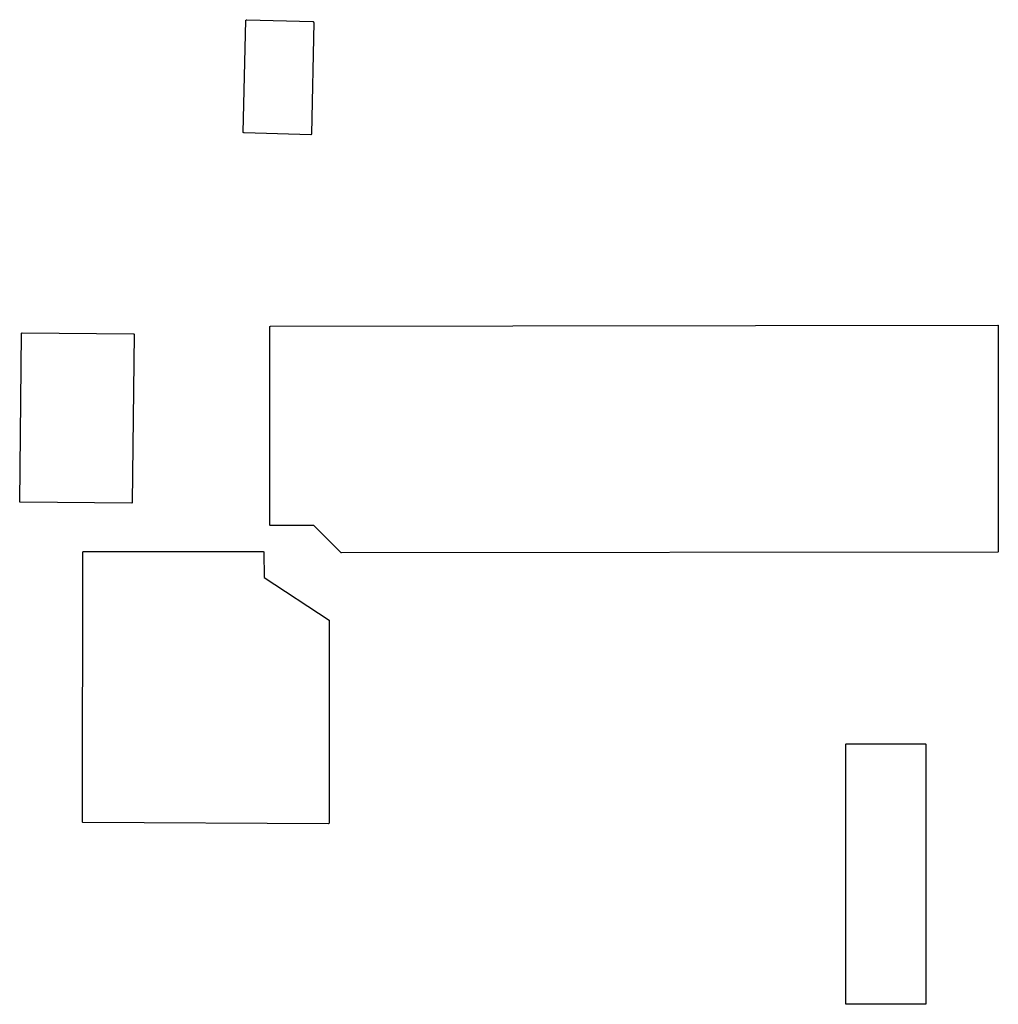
# Model space of a CAD drawing. Extents: x 135.1 to 187.1, y -116.7 to -64.4.
import ezdxf

# ---------------------------------------------------------------- set-up
doc = ezdxf.new("R2010")
doc.units = 0
doc.layers.add('BLACK', color=7, linetype='CONTINUOUS')

msp = doc.modelspace()

# ---------------------------------------------------------------- linework, layer by layer
at = {"layer": 'BLACK', "linetype": 'CONTINUOUS'}
for p, q in [((147.000014, -70.368818), (147.140014, -64.448818)), ((147.140014, -64.448818), (147.144271, -64.429779)), ((147.144271, -64.429779), (147.144366, -64.429688)), ((147.144366, -64.429688), (147.14437, -64.429558)), ((147.14437, -64.429558), (147.158171, -64.41652)), ((147.158171, -64.41652), (147.171963, -64.403367)), ((147.171963, -64.403367), (147.172093, -64.40337)), ((147.172093, -64.40337), (147.172189, -64.40328)), ((147.172189, -64.40328), (147.191424, -64.40002)), ((147.191424, -64.40002), (150.701424, -64.50002)), ((150.749991, -64.550929), (150.639991, -70.470929)), ((150.701424, -64.50002), (150.719525, -64.50416)), ((150.719525, -64.50416), (150.719989, -64.504169)), ((150.719989, -64.504169), (150.720109, -64.504293)), ((150.720109, -64.504293), (150.720442, -64.50437)), ((150.720442, -64.50437), (150.733411, -64.518099)), ((150.733411, -64.518099), (150.746541, -64.531727)), ((150.746541, -64.531727), (150.746601, -64.532063)), ((150.746601, -64.532063), (150.74672, -64.532189)), ((150.74672, -64.532189), (150.746706, -64.53265)), ((150.746706, -64.53265), (150.749991, -64.550929)), ((147.00329, -70.387597), (147.000014, -70.368818)), ((147.003284, -70.387822), (147.00329, -70.387597)), ((147.003339, -70.387881), (147.003284, -70.387822)), ((147.003367, -70.388037), (147.003339, -70.387881)), ((147.016519, -70.401827), (147.003367, -70.388037)), ((147.029569, -70.415635), (147.016519, -70.401827)), ((147.029722, -70.41567), (147.029569, -70.415635)), ((147.029779, -70.415729), (147.029722, -70.41567)), ((147.030003, -70.415734), (147.029779, -70.415729)), ((147.048588, -70.41998), (147.030003, -70.415734)), ((150.588588, -70.51998), (147.048588, -70.41998)), ((150.607822, -70.516716), (150.588588, -70.51998)), ((150.608012, -70.516536), (150.607822, -70.516716)), ((150.608273, -70.516541), (150.608012, -70.516536)), ((150.621901, -70.503409), (150.608273, -70.516541)), ((150.635635, -70.490431), (150.621901, -70.503409)), ((150.635642, -70.49017), (150.635635, -70.490431)), ((150.635831, -70.489989), (150.635642, -70.49017)), ((150.639991, -70.470929), (150.635831, -70.489989)), ((135.135002, -90.020563), (135.235002, -81.070562)), ((135.235002, -81.070562), (135.236967, -81.061224)), ((135.236967, -81.061224), (135.236968, -81.061119)), ((135.236968, -81.061119), (135.236995, -81.061092)), ((135.236995, -81.061092), (135.237011, -81.061017)), ((135.237011, -81.061017), (135.243849, -81.05433)), ((135.243849, -81.05433), (135.250589, -81.047681)), ((135.250589, -81.047681), (135.250663, -81.047666)), ((135.250663, -81.047666), (135.250692, -81.047639)), ((135.250692, -81.047639), (135.250801, -81.04764)), ((135.250801, -81.04764), (135.260169, -81.045843)), ((135.260169, -81.045843), (141.183457, -81.085843)), ((141.183457, -81.085843), (141.193011, -81.08781)), ((141.193011, -81.08781), (141.193052, -81.087852)), ((141.193052, -81.087852), (141.193112, -81.087853)), ((141.193112, -81.087853), (141.199741, -81.094632)), ((141.199741, -81.094632), (141.206449, -81.101431)), ((148.421482, -80.711742), (148.423373, -80.702235)), ((148.421482, -91.245343), (148.421482, -80.711742)), ((148.423373, -80.702205), (148.42338, -80.702197)), ((148.423373, -80.702235), (148.423373, -80.702205)), ((148.42338, -80.702197), (148.423385, -80.702175)), ((148.423385, -80.702175), (148.430129, -80.695431)), ((148.430129, -80.695431), (148.436885, -80.688657)), ((148.436885, -80.688657), (148.436907, -80.688652)), ((148.436907, -80.688652), (148.436915, -80.688645)), ((148.436915, -80.688645), (148.436945, -80.688645)), ((148.436945, -80.688645), (148.44645, -80.686742)), ((148.44645, -80.686742), (187.082852, -80.636742)), ((187.082852, -80.636742), (187.092422, -80.638633)), ((187.092422, -80.638633), (187.092434, -80.638645)), ((187.092434, -80.638645), (187.092452, -80.638645)), ((187.092452, -80.638645), (187.099389, -80.645582)), ((187.099389, -80.645582), (187.105969, -80.652145)), ((187.105969, -80.652145), (187.105969, -80.652162)), ((187.105969, -80.652162), (187.105982, -80.652175)), ((187.105982, -80.652175), (187.107885, -80.661742)), ((187.107885, -80.661742), (187.107885, -92.661742)), ((141.208286, -81.111121), (141.108286, -90.061121)), ((141.206449, -81.101431), (141.206448, -81.10149)), ((141.206448, -81.10149), (141.20649, -81.101533)), ((141.20649, -81.101533), (141.208286, -81.111121)), ((135.136798, -90.03015), (135.135002, -90.020563)), ((135.136839, -90.030192), (135.136798, -90.03015)), ((135.136839, -90.030253), (135.136839, -90.030192)), ((135.143601, -90.037107), (135.136839, -90.030253)), ((135.150176, -90.043831), (135.143601, -90.037107)), ((135.150235, -90.043831), (135.150176, -90.043831)), ((135.150277, -90.043874), (135.150235, -90.043831)), ((135.159831, -90.045841), (135.150277, -90.043874)), ((141.083119, -90.085841), (135.159831, -90.045841)), ((141.092491, -90.084042), (141.083119, -90.085841)), ((141.092596, -90.084044), (141.092491, -90.084042)), ((141.092623, -90.084017), (141.092596, -90.084044)), ((141.092699, -90.084003), (141.092623, -90.084017)), ((141.099553, -90.07724), (141.092699, -90.084003)), ((141.106277, -90.070666), (141.099553, -90.07724)), ((141.106292, -90.070592), (141.106277, -90.070666)), ((141.10632, -90.070565), (141.106292, -90.070592)), ((141.108286, -90.061121), (141.10632, -90.070458)), ((141.10632, -90.070458), (141.10632, -90.070565)), ((148.423385, -91.25491), (148.421482, -91.245343)), ((148.436915, -91.26844), (148.423385, -91.25491)), ((148.446482, -91.270343), (148.436915, -91.26844)), ((150.751303, -91.270343), (148.446482, -91.270343)), ((152.21038, -92.729419), (150.751303, -91.270343)), ((138.465951, -107.027308), (138.491885, -92.686497)), ((138.491885, -92.686497), (138.493789, -92.677008)), ((138.493789, -92.677008), (138.49379, -92.676969)), ((138.49379, -92.676969), (138.493799, -92.676959)), ((138.493799, -92.676959), (138.493805, -92.676934)), ((138.493805, -92.676934), (138.500422, -92.67034)), ((138.500422, -92.67034), (138.507324, -92.663443)), ((138.507324, -92.663443), (138.50735, -92.663437)), ((138.50735, -92.663437), (138.50736, -92.663428)), ((138.50736, -92.663428), (138.507399, -92.663428)), ((138.507399, -92.663428), (138.516891, -92.661542)), ((138.516891, -92.661542), (148.070999, -92.66393)), ((148.070999, -92.66393), (148.080018, -92.665726)), ((148.080018, -92.665726), (148.080289, -92.665723)), ((148.080289, -92.665723), (148.080362, -92.665794)), ((148.080362, -92.665794), (148.080565, -92.665835)), ((148.080565, -92.665835), (148.087221, -92.672494)), ((148.087221, -92.672494), (148.093976, -92.679093)), ((148.093976, -92.679093), (148.094018, -92.679295)), ((148.094018, -92.679295), (148.094092, -92.679369)), ((148.094092, -92.679369), (148.094091, -92.679642)), ((148.094091, -92.679642), (148.095991, -92.688637)), ((148.095991, -92.688637), (148.111727, -94.032972)), ((152.218491, -92.734839), (152.21038, -92.729419)), ((152.21851, -92.734839), (152.218491, -92.734839)), ((152.218524, -92.734853), (152.21851, -92.734839)), ((152.228094, -92.736742), (152.218524, -92.734853)), ((187.082921, -92.686742), (152.228094, -92.736742)), ((187.092415, -92.684839), (187.082921, -92.686742)), ((187.092452, -92.684839), (187.092415, -92.684839)), ((187.092461, -92.684829), (187.092452, -92.684839)), ((187.092485, -92.684825), (187.092461, -92.684829)), ((187.09924, -92.67805), (187.092485, -92.684825)), ((187.105982, -92.671309), (187.09924, -92.67805)), ((187.105986, -92.671285), (187.105982, -92.671309)), ((187.105996, -92.671276), (187.105986, -92.671285)), ((187.107885, -92.661742), (187.105995, -92.671238)), ((187.105995, -92.671238), (187.105996, -92.671276)), ((148.111727, -94.032972), (151.565939, -96.309344)), ((151.577182, -96.330254), (151.561885, -107.096578)), ((151.565939, -96.309344), (151.57288, -96.316198)), ((151.57288, -96.316198), (151.573415, -96.318801)), ((151.573415, -96.318801), (151.575293, -96.320685)), ((151.575293, -96.320685), (151.577182, -96.330254)), ((179.008912, -102.908294), (179.010815, -102.898727)), ((179.008912, -116.694385), (179.008912, -102.908294)), ((179.010815, -102.898727), (179.024345, -102.885197)), ((179.024345, -102.885197), (179.033912, -102.883294)), ((179.033912, -102.883294), (183.234999, -102.883294)), ((183.234999, -102.883294), (183.244566, -102.885197)), ((183.244566, -102.885197), (183.258096, -102.898727)), ((183.258096, -102.898727), (183.259999, -102.908294)), ((183.259999, -102.908294), (183.259999, -116.694385)), ((138.467804, -107.036712), (138.465951, -107.027308)), ((138.467804, -107.036797), (138.467804, -107.036712)), ((138.467825, -107.036818), (138.467804, -107.036797)), ((138.467837, -107.036878), (138.467825, -107.036818)), ((138.474646, -107.043712), (138.467837, -107.036878)), ((138.481262, -107.050399), (138.474646, -107.043712)), ((138.481319, -107.05041), (138.481262, -107.050399)), ((138.481342, -107.050433), (138.481319, -107.05041)), ((138.481429, -107.050433), (138.481342, -107.050433)), ((138.490818, -107.052353), (138.481429, -107.050433)), ((151.536752, -107.121542), (138.490818, -107.052353)), ((151.546329, -107.119689), (151.536752, -107.121542)), ((151.546365, -107.119652), (151.546329, -107.119689)), ((151.546419, -107.119653), (151.546365, -107.119652)), ((151.5533, -107.11279), (151.546419, -107.119653)), ((151.55993, -107.106231), (151.5533, -107.11279)), ((151.559968, -107.106142), (151.55993, -107.106179)), ((151.55993, -107.106179), (151.55993, -107.106231)), ((151.561885, -107.096578), (151.559968, -107.106142)), ((179.010815, -116.703952), (179.008912, -116.694385)), ((179.024345, -116.717482), (179.010815, -116.703952)), ((179.033912, -116.719385), (179.024345, -116.717482)), ((183.234999, -116.719385), (179.033912, -116.719385)), ((183.244566, -116.717482), (183.234999, -116.719385)), ((183.258096, -116.703952), (183.244566, -116.717482)), ((183.259999, -116.694385), (183.258096, -116.703952))]:
    msp.add_line(p, q, dxfattribs=at)

doc.saveas('drawing.dxf')
